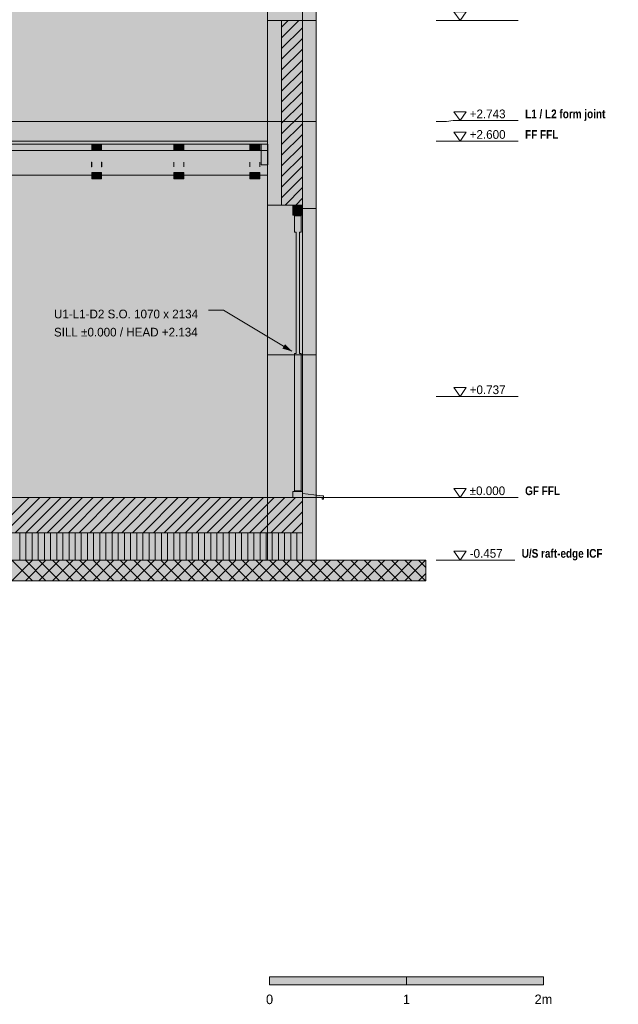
# Model space of a CAD drawing. Header units: millimetres. Extents: x -2189 to 11661, y -3698 to 9368.
# Tile 13 of 14: x 6486 to 10858, y -3698 to 3487. Entities that reach past the tile are written whole.
import ezdxf
from ezdxf.enums import TextEntityAlignment as Align

# ---------------------------------------------------------------- set-up
doc = ezdxf.new("R2010")
doc.units = ezdxf.units.MM
doc.linetypes.add('DASHED', pattern=[1.524, 1.27, -0.254])
for name, color, linetype in [('FILL-C_BDBDBF', 7, 'Continuous'), ('FILL-EPS', 7, 'Continuous'), ('FILL-INK', 7, 'Continuous'), ('FILL-LIGHT', 7, 'Continuous'), ('FILL-MASONRY_FILL', 7, 'Continuous'), ('FILL-STEEL_GREY', 7, 'Continuous'), ('FILL-TIMBER', 7, 'Continuous'), ('FILL-WHITE', 7, 'Continuous'), ('LINE-C_BF9E33', 7, 'Continuous'), ('LINE-CORE', 7, 'Continuous'), ('LINE-INK', 7, 'Continuous'), ('LINE-STEEL-DASH', 7, 'DASHED'), ('LINE-STEEL_GREY', 7, 'Continuous'), ('LINE-TIMBER_DK', 7, 'Continuous'), ('TEXT-INK', 7, 'Continuous'), ('TEXT-STEEL', 7, 'Continuous')]:
    doc.layers.add(name, color=color, linetype=linetype)
doc.styles.add('OpenSansCondensed-Bold', font='OpenSansCondensed-Bold.ttf')

msp = doc.modelspace()

# ---------------------------------------------------------------- hatches: boundary and pattern name
at = {"layer": 'FILL-C_BDBDBF', "true_color": 0xbdbdbf}
h = msp.add_hatch(color=9, dxfattribs=at)
h.dxf.hatch_style = 1
h.paths.add_polyline_path([(8550.9, 3480.2), (8550.9, 2134.1), (8411.3, 2134.1), (8398.5, 2134.1), (8398.5, 3480.2), (8400.7, 3480.2)])
h = msp.add_hatch(color=9, dxfattribs=at)
h.dxf.hatch_style = 1
h.paths.add_polyline_path([(8550.9, -457.2), (8550.9, -168.4), (8550.9, 0)])
at = {"layer": 'FILL-EPS', "true_color": 0xccffff}
h = msp.add_hatch(color=7, dxfattribs=at)
h.dxf.hatch_style = 1
h.paths.add_polyline_path([(8296.9, 2274.1), (8296.9, 2329.3), (8296.9, 2349.5), (8296.9, 2743.2), (8296.9, 3093), (8296.9, 3124), (8296.9, 3480.2), (8369.9, 3480.2), (8371.3, 3480.2), (8398.5, 3480.2), (8398.5, 2134.1), (8296.9, 2134.1), (8296.9, 2171.7), (8296.9, 2206)])
h = msp.add_hatch(color=7, dxfattribs=at)
h.dxf.hatch_style = 1
h.paths.add_polyline_path([(8652.5, 3480.2), (8652.5, 3397.8), (8652.5, 3344.1), (8652.5, 2743.2), (8652.5, 2503.6), (8652.5, 2492.4), (8652.5, 2457.6), (8652.5, 2417.9), (8652.5, 2395), (8652.5, 2342.1), (8652.5, 2183.5), (8652.5, 2109.1), (8596.8, 2109.1), (8552, 2109.1), (8552, 2120), (8552, 2134.1), (8550.9, 2134.1), (8550.9, 3480.2), (8579.9, 3480.2)])
h = msp.add_hatch(color=7, dxfattribs=at)
h.dxf.hatch_style = 1
h.paths.add_polyline_path([(8652.5, 0), (8652.5, -288.8), (8652.5, -457.2), (8615.1, -457.2), (8550.9, -457.2), (8550.9, 0), (8615.1, 0)])
at = {"layer": 'FILL-INK', "true_color": 0x1a1a1a}
h = msp.add_hatch(color=250, dxfattribs=at)
h.dxf.hatch_style = 1
h.paths.add_polyline_path([(8298.9, 2578), (8298.9, 2538), (8298.9, 2428), (8297.4, 2428), (8296.9, 2428), (8296.9, 2468), (8296.9, 2578), (8298.4, 2578)])
h = msp.add_hatch(color=250, dxfattribs=at)
h.dxf.hatch_style = 1
h.paths.add_polyline_path([(7012.6, 2412.4), (7011.9, 2412.4), (7011.4, 2412.4), (7011.4, 2433.3), (7011.4, 2447.1), (7012.1, 2447.1), (7012.6, 2447.1), (7012.6, 2433.3)])
h = msp.add_hatch(color=250, dxfattribs=at)
h.dxf.hatch_style = 1
h.paths.add_polyline_path([(7085.8, 2412.4), (7085.1, 2412.4), (7084.6, 2412.4), (7084.6, 2433.3), (7084.6, 2447.1), (7085.3, 2447.1), (7085.8, 2447.1), (7085.8, 2433.3)])
h = msp.add_hatch(color=250, dxfattribs=at)
h.dxf.hatch_style = 1
h.paths.add_polyline_path([(7612.6, 2412.4), (7611.9, 2412.4), (7611.4, 2412.4), (7611.4, 2433.3), (7611.4, 2447.1), (7612.1, 2447.1), (7612.6, 2447.1), (7612.6, 2433.3)])
h = msp.add_hatch(color=250, dxfattribs=at)
h.dxf.hatch_style = 1
h.paths.add_polyline_path([(7685.8, 2412.4), (7685.1, 2412.4), (7684.6, 2412.4), (7684.6, 2433.3), (7684.6, 2447.1), (7685.3, 2447.1), (7685.8, 2447.1), (7685.8, 2433.3)])
h = msp.add_hatch(color=250, dxfattribs=at)
h.dxf.hatch_style = 1
h.paths.add_polyline_path([(8167.9, 2412.4), (8167.2, 2412.4), (8166.7, 2412.4), (8166.7, 2433.3), (8166.7, 2447.1), (8167.4, 2447.1), (8167.9, 2447.1), (8167.9, 2433.3)])
h = msp.add_hatch(color=250, dxfattribs=at)
h.dxf.hatch_style = 1
h.paths.add_polyline_path([(8241.1, 2412.4), (8240.4, 2412.4), (8239.9, 2412.4), (8239.9, 2433.3), (8239.9, 2447.1), (8240.6, 2447.1), (8241.1, 2447.1), (8241.1, 2433.3)])
at = {"layer": 'FILL-INK', "true_color": 0x1a1a1f}
h = msp.add_hatch(color=250, dxfattribs=at)
h.dxf.hatch_style = 1
h.paths.add_polyline_path([(8474.7, 1066.8), (8404.9, 1086.5), (8424.5, 1119.1)])
at = {"layer": 'FILL-INK', "true_color": 0x14141a}
h = msp.add_hatch(color=250, dxfattribs=at)
h.dxf.hatch_style = 1
h.paths.add_polyline_path([(8311.1, -3557), (9311.1, -3557), (9311.1, -3497), (8311.1, -3497)])
at = {"layer": 'FILL-LIGHT', "true_color": 0xcccccf}
h = msp.add_hatch(color=254, dxfattribs=at)
h.dxf.hatch_style = 1
h.paths.add_polyline_path([(3261.6, -257.2), (101.6, -257.2), (101.6, -161), (101.6, 0), (5390.9, 0), (8550.9, 0), (8550.9, -96.2), (8550.9, -257.2)])
at = {"layer": 'FILL-MASONRY_FILL', "true_color": 0xe0d9cc}
h = msp.add_hatch(color=254, dxfattribs=at)
h.dxf.hatch_style = 1
h.paths.add_polyline_path([(3202.6, -607.2), (-800, -607.2), (-800, -548.6), (-800, -457.2), (5449.9, -457.2), (9452.5, -457.2), (9452.5, -515.8), (9452.5, -607.2)])
at = {"layer": 'FILL-STEEL_GREY', "true_color": 0x737378}
h = msp.add_hatch(color=8, dxfattribs=at)
h.dxf.hatch_style = 1
h.paths.add_polyline_path([(355.6, 2579.9), (355.6, 2600), (1450.8, 2600), (1555.6, 2600), (3746, 2600), (3955.6, 2600), (6146, 2600), (6355.6, 2600), (8127.4, 2600), (8296.9, 2600), (8296.9, 2598.1), (8296.9, 2578), (6525.1, 2578), (6355.6, 2578), (4165.2, 2578), (3955.6, 2578), (1765.2, 2578), (1555.6, 2578), (460.4, 2578), (355.6, 2578)])
at = {"layer": 'FILL-TIMBER', "true_color": 0xedd6a8}
h = msp.add_hatch(color=41, dxfattribs=at)
h.dxf.hatch_style = 1
h.paths.add_polyline_path([(7084.6, 2578), (7084.6, 2548.5), (7084.6, 2531), (7057.7, 2531), (7012.6, 2531), (7012.6, 2560.5), (7012.6, 2578), (7039.5, 2578)])
h = msp.add_hatch(color=41, dxfattribs=at)
h.dxf.hatch_style = 1
h.paths.add_polyline_path([(7684.6, 2578), (7684.6, 2548.5), (7684.6, 2531), (7657.7, 2531), (7612.6, 2531), (7612.6, 2560.5), (7612.6, 2578), (7639.5, 2578)])
h = msp.add_hatch(color=41, dxfattribs=at)
h.dxf.hatch_style = 1
h.paths.add_polyline_path([(8239.9, 2578), (8239.9, 2548.5), (8239.9, 2531), (8213, 2531), (8167.9, 2531), (8167.9, 2560.5), (8167.9, 2578), (8194.8, 2578)])
h = msp.add_hatch(color=41, dxfattribs=at)
h.dxf.hatch_style = 1
h.paths.add_polyline_path([(8296.9, 2578), (8296.9, 2464), (8296.9, 2428), (8285.6, 2428), (8249.9, 2428), (8249.9, 2542), (8249.9, 2578), (8261.2, 2578)])
h = msp.add_hatch(color=41, dxfattribs=at)
h.dxf.hatch_style = 1
h.paths.add_polyline_path([(7084.6, 2372), (7084.6, 2342.2), (7084.6, 2325), (7058.3, 2325), (7012.6, 2325), (7012.6, 2354.8), (7012.6, 2372), (7038.9, 2372)])
h = msp.add_hatch(color=41, dxfattribs=at)
h.dxf.hatch_style = 1
h.paths.add_polyline_path([(7684.6, 2372), (7684.6, 2342.2), (7684.6, 2325), (7658.3, 2325), (7612.6, 2325), (7612.6, 2354.8), (7612.6, 2372), (7638.9, 2372)])
h = msp.add_hatch(color=41, dxfattribs=at)
h.dxf.hatch_style = 1
h.paths.add_polyline_path([(8239.9, 2372), (8239.9, 2342.2), (8239.9, 2325), (8213.6, 2325), (8167.9, 2325), (8167.9, 2354.8), (8167.9, 2372), (8194.2, 2372)])
h = msp.add_hatch(color=41, dxfattribs=at)
h.dxf.hatch_style = 1
h.paths.add_polyline_path([(8550.7, 2129.1), (8550.7, 2097.7), (8550.7, 2059.1), (8512, 2059.1), (8480.7, 2059.1), (8480.7, 2090.4), (8480.7, 2129.1), (8519.4, 2129.1)])
h = msp.add_hatch(color=41, dxfattribs=at)
h.dxf.hatch_style = 1
h.paths.add_polyline_path([(8504.7, 1936.1), (8492.7, 1936.1), (8492.7, 1988.8), (8492.7, 2056.1), (8519.6, 2056.1), (8540.7, 2056.1), (8540.7, 2003.3), (8540.7, 1936.1), (8528.7, 1936.1), (8528.7, 1566.5), (8528.7, 1052), (8540.7, 1052), (8540.7, 610.7), (8540.7, 48), (8513.8, 48), (8492.7, 48), (8492.7, 489.4), (8492.7, 1052), (8504.7, 1052), (8504.7, 1421.7)])
h = msp.add_hatch(color=41, dxfattribs=at)
h.dxf.hatch_style = 1
h.paths.add_polyline_path([(8519.9, 45), (8550.7, 45), (8550.7, 38.4), (8550.7, 30), (8633.3, 20), (8699.7, 12), (8703, 12), (8705.7, 12), (8705.7, 1.3), (8705.7, -12), (8700.2, -12), (8695.7, -12), (8695.7, -6.6), (8695.7, 0), (8576.6, 0), (8480.7, 0), (8480.7, 13.4), (8480.7, 30), (8480.7, 36.6), (8480.7, 45)])
at = {"layer": 'FILL-TIMBER', "true_color": 0xfced9e}
h = msp.add_hatch(color=41, dxfattribs=at)
h.dxf.hatch_style = 1
h.paths.add_polyline_path([(8550.9, -457.2), (3261.6, -457.2), (101.6, -457.2), (101.6, -419.8), (101.6, -357.2), (101.6, -319.8), (101.6, -257.2), (5390.9, -257.2), (8550.9, -257.2), (8550.9, -294.6), (8550.9, -357.2), (8550.9, -394.6)])
at = {"layer": 'FILL-WHITE', "true_color": 0xffffff}
h = msp.add_hatch(color=7, dxfattribs=at)
h.dxf.hatch_style = 1
h.paths.add_polyline_path([(355.9, 5288.2), (3903.7, 7772.4), (4748.8, 7772.4), (8296.6, 5288.2), (8296.6, 2743.2), (355.9, 2743.2)])
h.paths.add_polyline_path([(6082.5, 3632.6), (6082.5, 4699.9), (5382, 4699.9), (5382, 3632.6)], flags=0)
h = msp.add_hatch(color=7, dxfattribs=at)
h.dxf.hatch_style = 1
h.paths.add_polyline_path([(355.9, 5029.2), (364.1, 5029.2), (364.3, 5029.6), (365.8, 5029.2), (365.8, 5295.2), (3903.7, 7772.4), (4748.8, 7772.4), (4809.7, 7729.8), (8286.7, 5295.2), (8286.7, 5029.2), (8296.6, 5029.2), (8296.6, 2743.2), (355.9, 2743.2)])
h.paths.add_polyline_path([(6107.5, 3632.6), (6107.5, 4724.9), (6105.9, 4724.7), (6105.9, 4724.9), (5357, 4724.9), (5357, 3632.6)], flags=0)
h = msp.add_hatch(color=7, dxfattribs=at)
h.dxf.hatch_style = 1
h.paths.add_polyline_path([(8296.6, 5288.2), (8652.5, 5039), (8652.5, 2743.2), (8296.6, 2743.2)])
h = msp.add_hatch(color=7, dxfattribs=at)
h.dxf.hatch_style = 1
h.paths.add_polyline_path([(8296.6, 2742.8), (8296.6, 2743.2), (8296.6, 5029.2), (8296.9, 5029.2), (8652.5, 5029.2), (8652.5, 2743.2), (8296.6, 2743.2), (8296.6, 2742.8)])
h = msp.add_hatch(color=7, dxfattribs=at)
h.dxf.hatch_style = 1
h.paths.add_polyline_path([(8296.9, 2743.2), (8296.9, 5029.2), (8652.5, 5029.2), (8652.5, 2743.2)])
h = msp.add_hatch(color=7, dxfattribs=at)
h.dxf.hatch_style = 1
h.paths.add_polyline_path([(8296.9, 4724.9), (8552, 4724.9), (8552, 3480.2), (8296.9, 3480.2), (8296.9, 4724.9)])
h = msp.add_hatch(color=7, dxfattribs=at)
h.dxf.hatch_style = 1
h.paths.add_polyline_path([(8652.5, 4699.9), (8652.5, 3480.2), (8552, 3480.2), (8552, 4699.9)])
h = msp.add_hatch(color=7, dxfattribs=at)
h.dxf.hatch_style = 1
h.paths.add_polyline_path([(355.9, 0), (355.9, 2743.2), (8296.6, 2743.2), (8296.6, 0)])
h = msp.add_hatch(color=7, dxfattribs=at)
h.dxf.hatch_style = 1
h.paths.add_polyline_path([(355.9, 2743.2), (8296.6, 2743.2), (8296.6, 0), (355.9, 0)])
h = msp.add_hatch(color=7, dxfattribs=at)
h.dxf.hatch_style = 1
h.paths.add_polyline_path([(8296.6, 2743.2), (8296.4, 2741.6), (8296.4, 2741.6)])
h = msp.add_hatch(color=7, dxfattribs=at)
h.dxf.hatch_style = 1
h.paths.add_polyline_path([(8296.9, 2743.2), (8652.5, 2743.2), (8652.5, 0), (8296.9, 0), (8296.6, 0), (8296.6, 2743.2), (8296.6, 2743.2), (8296.6, 2743.2), (8296.6, 2744.8), (8296.7, 2744.8)])
h = msp.add_hatch(color=7, dxfattribs=at)
h.dxf.hatch_style = 1
h.paths.add_polyline_path([(8296.6, 0), (8296.6, 2743.2), (8652.5, 2743.2), (8652.5, 0), (8296.6, 0)])
h = msp.add_hatch(color=7, dxfattribs=at)
h.dxf.hatch_style = 1
h.paths.add_polyline_path([(8298.2, 2742.8), (8298.2, 2742.7), (8296.6, 2743.2)])
h = msp.add_hatch(color=7, dxfattribs=at)
h.dxf.hatch_style = 1
h.paths.add_polyline_path([(8296.9, 0), (8296.9, 2743.2), (8652.5, 2743.2), (8652.5, 0)])
h = msp.add_hatch(color=7, dxfattribs=at)
h.dxf.hatch_style = 1
h.paths.add_polyline_path([(355.6, 2578), (355.6, 2600), (2755.6, 2600), (5155.6, 2600), (7555.6, 2600), (8296.9, 2600), (8296.9, 2578), (7555.6, 2578), (5155.6, 2578), (2755.6, 2578), (355.6, 2578)])
h = msp.add_hatch(color=7, dxfattribs=at)
h.dxf.hatch_style = 1
h.paths.add_polyline_path([(1555.6, 2600), (2755.6, 2600), (5155.6, 2600), (6355.6, 2600), (7555.6, 2600), (8296.9, 2600), (8296.9, 2578), (7555.6, 2578), (5155.6, 2578), (2755.6, 2578), (1555.6, 2578), (355.6, 2578), (355.6, 2600)])
h = msp.add_hatch(color=7, dxfattribs=at)
h.dxf.hatch_style = 1
h.paths.add_polyline_path([(1555.6, 2600), (3955.6, 2600), (6355.6, 2600), (7555.6, 2600), (8296.9, 2600), (8296.9, 2578), (6355.6, 2578), (3955.6, 2578), (1555.6, 2578), (355.6, 2578), (355.6, 2600)])
h = msp.add_hatch(color=7, dxfattribs=at)
h.dxf.hatch_style = 1
h.paths.add_polyline_path([(1555.6, 2600), (2755.6, 2600), (5155.6, 2600), (6355.6, 2600), (7555.6, 2600), (8296.9, 2600), (8296.9, 2578), (7555.6, 2578), (5155.6, 2578), (2755.6, 2578), (1555.6, 2578), (355.6, 2578), (355.6, 2600)])
h = msp.add_hatch(color=7, dxfattribs=at)
h.dxf.hatch_style = 1
h.paths.add_polyline_path([(1555.6, 2600), (3955.6, 2600), (6355.6, 2600), (7555.6, 2600), (8296.9, 2600), (8296.9, 2578), (6355.6, 2578), (3955.6, 2578), (1555.6, 2578), (355.6, 2578), (355.6, 2600)])
h = msp.add_hatch(color=7, dxfattribs=at)
h.dxf.hatch_style = 1
h.paths.add_polyline_path([(1555.6, 2600), (2755.6, 2600), (5155.6, 2600), (6355.6, 2600), (7555.6, 2600), (8296.9, 2600), (8296.9, 2578), (7555.6, 2578), (5155.6, 2578), (2755.6, 2578), (1555.6, 2578), (355.6, 2578), (355.6, 2600)])
h = msp.add_hatch(color=7, dxfattribs=at)
h.dxf.hatch_style = 1
h.paths.add_polyline_path([(1555.6, 2600), (3955.6, 2600), (6355.6, 2600), (7555.6, 2600), (8296.9, 2600), (8296.9, 2578), (6355.6, 2578), (3955.6, 2578), (1555.6, 2578), (355.6, 2578), (355.6, 2600)])
h = msp.add_hatch(color=7, dxfattribs=at)
h.dxf.hatch_style = 1
h.paths.add_polyline_path([(6355.6, 2600), (7555.6, 2600), (8296.9, 2600), (8296.9, 2578), (6355.6, 2578), (5155.6, 2578), (4855, 2578), (4855, 2600)])
h = msp.add_hatch(color=7, dxfattribs=at)
h.dxf.hatch_style = 1
h.paths.add_polyline_path([(4855, 2531), (8249.9, 2531), (8249.9, 2578), (8296.9, 2578), (8296.9, 2353), (4855, 2353), (4855, 2531)])
h = msp.add_hatch(color=7, dxfattribs=at)
h.dxf.hatch_style = 1
h.paths.add_polyline_path([(4855, 2353), (4855, 2531), (8296.9, 2531), (8296.9, 2353), (4855, 2353)])
h = msp.add_hatch(color=7, dxfattribs=at)
h.dxf.hatch_style = 1
h.paths.add_polyline_path([(7012.6, 2578), (7084.6, 2578), (7084.6, 2531), (7012.6, 2531)])
h = msp.add_hatch(color=7, dxfattribs=at)
h.dxf.hatch_style = 1
h.paths.add_polyline_path([(7084.6, 2578), (7084.6, 2531), (7012.6, 2531), (7012.6, 2578)])
h = msp.add_hatch(color=7, dxfattribs=at)
h.dxf.hatch_style = 1
h.paths.add_polyline_path([(7012.6, 2578), (7084.6, 2578), (7084.6, 2531), (7012.6, 2531)])
h = msp.add_hatch(color=7, dxfattribs=at)
h.dxf.hatch_style = 1
h.paths.add_polyline_path([(7612.6, 2578), (7684.6, 2578), (7684.6, 2531), (7612.6, 2531)])
h = msp.add_hatch(color=7, dxfattribs=at)
h.dxf.hatch_style = 1
h.paths.add_polyline_path([(7684.6, 2578), (7684.6, 2531), (7612.6, 2531), (7612.6, 2578)])
h = msp.add_hatch(color=7, dxfattribs=at)
h.dxf.hatch_style = 1
h.paths.add_polyline_path([(7612.6, 2578), (7684.6, 2578), (7684.6, 2531), (7612.6, 2531)])
h = msp.add_hatch(color=7, dxfattribs=at)
h.dxf.hatch_style = 1
h.paths.add_polyline_path([(8167.9, 2578), (8239.9, 2578), (8239.9, 2531), (8167.9, 2531)])
h = msp.add_hatch(color=7, dxfattribs=at)
h.dxf.hatch_style = 1
h.paths.add_polyline_path([(8239.9, 2578), (8239.9, 2531), (8167.9, 2531), (8167.9, 2578)])
h = msp.add_hatch(color=7, dxfattribs=at)
h.dxf.hatch_style = 1
h.paths.add_polyline_path([(8167.9, 2578), (8239.9, 2578), (8239.9, 2531), (8167.9, 2531)])
h = msp.add_hatch(color=7, dxfattribs=at)
h.dxf.hatch_style = 1
h.paths.add_polyline_path([(7012.6, 2372), (7084.6, 2372), (7084.6, 2325), (7012.6, 2325)])
h = msp.add_hatch(color=7, dxfattribs=at)
h.dxf.hatch_style = 1
h.paths.add_polyline_path([(7084.6, 2372), (7084.6, 2325), (7012.6, 2325), (7012.6, 2372)])
h = msp.add_hatch(color=7, dxfattribs=at)
h.dxf.hatch_style = 1
h.paths.add_polyline_path([(7012.6, 2372), (7084.6, 2372), (7084.6, 2325), (7012.6, 2325)])
h = msp.add_hatch(color=7, dxfattribs=at)
h.dxf.hatch_style = 1
h.paths.add_polyline_path([(7612.6, 2372), (7684.6, 2372), (7684.6, 2325), (7612.6, 2325)])
h = msp.add_hatch(color=7, dxfattribs=at)
h.dxf.hatch_style = 1
h.paths.add_polyline_path([(7684.6, 2372), (7684.6, 2325), (7612.6, 2325), (7612.6, 2372)])
h = msp.add_hatch(color=7, dxfattribs=at)
h.dxf.hatch_style = 1
h.paths.add_polyline_path([(7612.6, 2372), (7684.6, 2372), (7684.6, 2325), (7612.6, 2325)])
h = msp.add_hatch(color=7, dxfattribs=at)
h.dxf.hatch_style = 1
h.paths.add_polyline_path([(8167.9, 2372), (8239.9, 2372), (8239.9, 2325), (8167.9, 2325)])
h = msp.add_hatch(color=7, dxfattribs=at)
h.dxf.hatch_style = 1
h.paths.add_polyline_path([(8239.9, 2372), (8239.9, 2325), (8167.9, 2325), (8167.9, 2372)])
h = msp.add_hatch(color=7, dxfattribs=at)
h.dxf.hatch_style = 1
h.paths.add_polyline_path([(8167.9, 2372), (8239.9, 2372), (8239.9, 2325), (8167.9, 2325)])
h = msp.add_hatch(color=7, dxfattribs=at)
h.dxf.hatch_style = 1
h.paths.add_polyline_path([(8552, 2134.1), (8552, 1041.8), (8296.9, 1041.8), (8296.9, 2134.1)])
h = msp.add_hatch(color=7, dxfattribs=at)
h.dxf.hatch_style = 1
h.paths.add_polyline_path([(8296.9, 1041.8), (8296.9, 2134.1), (8552, 2134.1), (8552, 1041.8)])
h = msp.add_hatch(color=7, dxfattribs=at)
h.dxf.hatch_style = 1
h.paths.add_polyline_path([(8552, 2134.1), (8552, 1041.8), (8296.9, 1041.8), (8296.9, 2134.1)])
h = msp.add_hatch(color=7, dxfattribs=at)
h.dxf.hatch_style = 1
h.paths.add_polyline_path([(8296.9, 1041.8), (8296.9, 2134.1), (8552, 2134.1), (8552, 1041.8)])
h = msp.add_hatch(color=7, dxfattribs=at)
h.dxf.hatch_style = 1
h.paths.add_polyline_path([(8552, 2134.1), (8552, 0), (8296.9, 0), (8296.9, 2134.1)])
h = msp.add_hatch(color=7, dxfattribs=at)
h.dxf.hatch_style = 1
h.paths.add_polyline_path([(8652.5, 2109.1), (8652.5, 1041.8), (8552, 1041.8), (8552, 2109.1)])
h = msp.add_hatch(color=7, dxfattribs=at)
h.dxf.hatch_style = 1
h.paths.add_polyline_path([(8552, 1041.8), (8552, 2109.1), (8652.5, 2109.1), (8652.5, 1041.8)])
h = msp.add_hatch(color=7, dxfattribs=at)
h.dxf.hatch_style = 1
h.paths.add_polyline_path([(8652.5, 2109.1), (8652.5, 1041.8), (8552, 1041.8), (8552, 2109.1)])
h = msp.add_hatch(color=7, dxfattribs=at)
h.dxf.hatch_style = 1
h.paths.add_polyline_path([(8552, 1041.8), (8552, 2109.1), (8652.5, 2109.1), (8652.5, 1041.8)])
h = msp.add_hatch(color=7, dxfattribs=at)
h.dxf.hatch_style = 1
h.paths.add_polyline_path([(8552, 2109.1), (8652.5, 2109.1), (8652.5, 0), (8552, 0)])
h = msp.add_hatch(color=7, dxfattribs=at)
h.dxf.hatch_style = 1
h.paths.add_polyline_path([(101.6, 0), (8550.9, 0), (8550.9, -257.2), (101.6, -257.2)])
h = msp.add_hatch(color=7, dxfattribs=at)
h.dxf.hatch_style = 1
h.paths.add_polyline_path([(355.9, 0), (8296.6, 0), (8296.6, -457.2), (355.9, -457.2)])
h = msp.add_hatch(color=7, dxfattribs=at)
h.dxf.hatch_style = 1
h.paths.add_polyline_path([(355.9, 0), (457.4, 0), (8296.6, 0), (8296.6, -457.2), (457.4, -457.2), (355.9, -457.2)])
h = msp.add_hatch(color=7, dxfattribs=at)
h.dxf.hatch_style = 1
h.paths.add_polyline_path([(8296.6, -457.2), (8296.6, 0), (8652.5, 0), (8652.5, -457.2), (8296.6, -457.2)])
h = msp.add_hatch(color=7, dxfattribs=at)
h.dxf.hatch_style = 1
h.paths.add_polyline_path([(8550.9, 0), (8550.9, -457.2), (8296.6, -457.2), (8296.6, 0)])
h = msp.add_hatch(color=7, dxfattribs=at)
h.dxf.hatch_style = 1
h.paths.add_polyline_path([(8652.5, 0), (8652.5, -457.2), (8550.9, -457.2), (8550.9, 0)])
h = msp.add_hatch(color=7, dxfattribs=at)
h.dxf.hatch_style = 1
h.paths.add_polyline_path([(8550.9, 0), (8652.5, 0), (8652.5, -457.2), (8550.9, -457.2)])
h = msp.add_hatch(color=7, dxfattribs=at)
h.dxf.hatch_style = 1
h.paths.add_polyline_path([(9311.1, -3557), (10311.1, -3557), (10311.1, -3497), (9311.1, -3497)])

# ---------------------------------------------------------------- linework, layer by layer
at = {"layer": 'LINE-C_BF9E33', "lineweight": 5}
for p, q in [((6486.3, -457.2), (6486.3, -257.2)), ((6531.2, -457.2), (6531.2, -257.2)), ((6576.3, -457.2), (6576.3, -257.2)), ((6621.3, -457.2), (6621.3, -257.2)), ((6666.2, -457.2), (6666.2, -257.2)), ((6711.3, -457.2), (6711.3, -257.2)), ((6756.2, -457.2), (6756.2, -257.2)), ((6801.3, -457.2), (6801.3, -257.2)), ((6846.3, -457.2), (6846.3, -257.2)), ((6891.2, -457.2), (6891.2, -257.2)), ((6936.3, -457.2), (6936.3, -257.2)), ((6981.2, -457.2), (6981.2, -257.2)), ((7026.3, -457.2), (7026.3, -257.2)), ((7071.3, -457.2), (7071.3, -257.2)), ((7116.2, -457.2), (7116.2, -257.2)), ((7161.3, -457.2), (7161.3, -257.2)), ((7206.2, -457.2), (7206.2, -257.2)), ((7251.3, -457.2), (7251.3, -257.2)), ((7296.3, -457.2), (7296.3, -257.2)), ((7341.2, -457.2), (7341.2, -257.2)), ((7386.3, -457.2), (7386.3, -257.2)), ((7431.2, -457.2), (7431.2, -257.2)), ((7476.3, -457.2), (7476.3, -257.2)), ((7521.3, -457.2), (7521.3, -257.2)), ((7566.2, -457.2), (7566.2, -257.2)), ((7611.3, -457.2), (7611.3, -257.2)), ((7656.2, -457.2), (7656.2, -257.2)), ((7701.3, -457.2), (7701.3, -257.2)), ((7746.3, -457.2), (7746.3, -257.2)), ((7791.2, -457.2), (7791.2, -257.2)), ((7836.3, -457.2), (7836.3, -257.2)), ((7881.2, -457.2), (7881.2, -257.2)), ((7926.3, -457.2), (7926.3, -257.2)), ((7971.3, -457.2), (7971.3, -257.2)), ((8016.2, -457.2), (8016.2, -257.2)), ((8061.3, -457.2), (8061.3, -257.2)), ((8106.2, -457.2), (8106.2, -257.2)), ((8151.3, -457.2), (8151.3, -257.2)), ((8196.2, -457.2), (8196.2, -257.2)), ((8241.2, -457.2), (8241.2, -257.2)), ((8286.3, -457.2), (8286.3, -257.2)), ((8331.2, -457.2), (8331.2, -257.2)), ((8376.3, -457.2), (8376.3, -257.2)), ((8421.2, -457.2), (8421.2, -257.2)), ((8466.2, -457.2), (8466.2, -257.2)), ((8511.3, -457.2), (8511.3, -257.2))]:
    msp.add_line(p, q, dxfattribs=at)
at = {"layer": 'LINE-CORE', "lineweight": 5}
for points in [[(355.9, 5288.2), (3903.7, 7772.4), (3903.7, 7772.4), (3903.7, 7772.4), (3903.7, 7772.4), (4748.8, 7772.4), (4748.8, 7772.4), (4748.8, 7772.4), (4748.8, 7772.4), (8296.6, 5288.2), (8296.6, 5288.2), (8296.6, 5288.2), (8296.6, 5288.2), (8296.6, 5288.2), (8296.6, 5288.2), (8296.6, 5288.2), (8296.6, 2743.2), (355.9, 2743.2)], [(355.9, 5029.2), (364.1, 5029.2), (364.3, 5029.6), (365.8, 5029.2), (365.8, 5295.2), (365.8, 5295.2), (3903.7, 7772.4), (3903.7, 7772.4), (4748.8, 7772.4), (4809.7, 7729.8), (4809.7, 7729.8), (4809.7, 7729.8), (8286.7, 5295.2), (8286.7, 5295.2), (8286.7, 5295.2), (8286.7, 5029.2), (8296.6, 5029.2), (8296.6, 2743.2), (8296.6, 2743.2), (8296.6, 2743.2), (8296.6, 2743.2), (355.9, 2743.2)], [(8296.6, 5288.2), (8652.5, 5039), (8652.5, 2743.2), (8296.6, 2743.2)], [(8296.6, 2742.8), (8296.6, 2743.2), (8296.6, 5029.2), (8296.9, 5029.2), (8296.9, 5029.2), (8652.5, 5029.2), (8652.5, 5029.2), (8652.5, 2743.2), (8652.5, 2743.2), (8652.5, 2743.2), (8652.5, 2743.2), (8296.6, 2743.2), (8296.6, 2742.8)], [(8296.9, 2743.2), (8296.9, 5029.2), (8652.5, 5029.2), (8652.5, 5029.2), (8652.5, 2743.2), (8296.9, 2743.2)], [(8296.9, 4724.9), (8296.9, 4724.9), (8552, 4724.9), (8552, 3480.2), (8552, 3480.2), (8296.9, 3480.2), (8296.9, 4724.9), (8296.9, 4724.9)], [(8652.5, 4699.9), (8652.5, 3480.2), (8552, 3480.2), (8552, 4699.9)], [(355.9, 0), (355.9, 2743.2), (8296.6, 2743.2), (8296.6, 2743.2), (8296.6, 2743.2), (8296.6, 0), (355.9, 0)], [(355.9, 2743.2), (8296.6, 2743.2), (8296.6, 0), (8296.6, 0), (355.9, 0), (355.9, 2743.2)], [(8296.6, 2743.2), (8296.4, 2741.6), (8296.4, 2741.6)], [(8296.9, 2743.2), (8652.5, 2743.2), (8652.5, 0), (8652.5, 0), (8652.5, 0), (8296.9, 0), (8296.9, 0), (8296.9, 0), (8296.6, 0), (8296.6, 2743.2), (8296.6, 2743.2), (8296.6, 2743.2), (8296.6, 2744.8), (8296.7, 2744.8), (8296.7, 2744.8)], [(8296.6, 0), (8296.6, 0), (8296.6, 2743.2), (8652.5, 2743.2), (8652.5, 2743.2), (8652.5, 2743.2), (8652.5, 2743.2), (8652.5, 0), (8296.6, 0), (8296.6, 0)], [(8298.2, 2742.8), (8298.2, 2742.7), (8296.6, 2743.2)], [(8296.9, 0), (8296.9, 2743.2), (8652.5, 2743.2), (8652.5, 2743.2), (8652.5, 0), (8296.9, 0)], [(355.6, 2578), (355.6, 2600), (2755.6, 2600), (2755.6, 2600), (5155.6, 2600), (5155.6, 2600), (7555.6, 2600), (7555.6, 2600), (8296.9, 2600), (8296.9, 2578), (7555.6, 2578), (7555.6, 2578), (5155.6, 2578), (5155.6, 2578), (2755.6, 2578), (2755.6, 2578), (355.6, 2578), (355.6, 2578), (355.6, 2578)], [(1555.6, 2600), (2755.6, 2600), (5155.6, 2600), (6355.6, 2600), (7555.6, 2600), (8296.9, 2600), (8296.9, 2578), (7555.6, 2578), (5155.6, 2578), (2755.6, 2578), (1555.6, 2578), (355.6, 2578), (355.6, 2600)], [(1555.6, 2600), (3955.6, 2600), (6355.6, 2600), (7555.6, 2600), (8296.9, 2600), (8296.9, 2578), (6355.6, 2578), (3955.6, 2578), (1555.6, 2578), (355.6, 2578), (355.6, 2600)], [(1555.6, 2600), (2755.6, 2600), (5155.6, 2600), (6355.6, 2600), (7555.6, 2600), (8296.9, 2600), (8296.9, 2578), (7555.6, 2578), (5155.6, 2578), (2755.6, 2578), (1555.6, 2578), (355.6, 2578), (355.6, 2600)], [(1555.6, 2600), (3955.6, 2600), (6355.6, 2600), (7555.6, 2600), (8296.9, 2600), (8296.9, 2578), (6355.6, 2578), (3955.6, 2578), (1555.6, 2578), (355.6, 2578), (355.6, 2600)], [(1555.6, 2600), (2755.6, 2600), (5155.6, 2600), (6355.6, 2600), (7555.6, 2600), (8296.9, 2600), (8296.9, 2578), (7555.6, 2578), (5155.6, 2578), (2755.6, 2578), (1555.6, 2578), (355.6, 2578), (355.6, 2600)], [(1555.6, 2600), (3955.6, 2600), (6355.6, 2600), (7555.6, 2600), (8296.9, 2600), (8296.9, 2578), (6355.6, 2578), (3955.6, 2578), (1555.6, 2578), (355.6, 2578), (355.6, 2600)], [(6355.6, 2600), (7555.6, 2600), (8296.9, 2600), (8296.9, 2578), (6355.6, 2578), (5155.6, 2578), (4855, 2578), (4855, 2600)], [(4855, 2531), (4855, 2531), (8249.9, 2531), (8249.9, 2578), (8296.9, 2578), (8296.9, 2353), (8296.9, 2353), (8296.9, 2353), (4855, 2353), (4855, 2531), (4855, 2531)], [(4855, 2353), (4855, 2531), (8296.9, 2531), (8296.9, 2531), (8296.9, 2531), (8296.9, 2353), (4855, 2353), (4855, 2353), (4855, 2353)], [(7012.6, 2578), (7084.6, 2578), (7084.6, 2531), (7012.6, 2531)], [(7084.6, 2578), (7084.6, 2531), (7012.6, 2531), (7012.6, 2578)], [(7012.6, 2578), (7084.6, 2578), (7084.6, 2531), (7012.6, 2531)], [(7612.6, 2578), (7684.6, 2578), (7684.6, 2531), (7612.6, 2531)], [(7684.6, 2578), (7684.6, 2531), (7612.6, 2531), (7612.6, 2578)], [(7612.6, 2578), (7684.6, 2578), (7684.6, 2531), (7612.6, 2531)], [(8167.9, 2578), (8239.9, 2578), (8239.9, 2531), (8167.9, 2531)], [(8239.9, 2578), (8239.9, 2531), (8167.9, 2531), (8167.9, 2578)], [(8167.9, 2578), (8239.9, 2578), (8239.9, 2531), (8167.9, 2531)], [(7012.6, 2372), (7084.6, 2372), (7084.6, 2325), (7012.6, 2325)], [(7084.6, 2372), (7084.6, 2325), (7012.6, 2325), (7012.6, 2372)], [(7012.6, 2372), (7084.6, 2372), (7084.6, 2325), (7012.6, 2325)], [(7612.6, 2372), (7684.6, 2372), (7684.6, 2325), (7612.6, 2325)], [(7684.6, 2372), (7684.6, 2325), (7612.6, 2325), (7612.6, 2372)], [(7612.6, 2372), (7684.6, 2372), (7684.6, 2325), (7612.6, 2325)], [(8167.9, 2372), (8239.9, 2372), (8239.9, 2325), (8167.9, 2325)], [(8239.9, 2372), (8239.9, 2325), (8167.9, 2325), (8167.9, 2372)], [(8167.9, 2372), (8239.9, 2372), (8239.9, 2325), (8167.9, 2325)], [(8552, 2134.1), (8552, 1041.8), (8552, 1041.8), (8296.9, 1041.8), (8296.9, 2134.1), (8296.9, 2134.1)], [(8296.9, 1041.8), (8296.9, 2134.1), (8552, 2134.1), (8552, 2134.1), (8552, 1041.8), (8296.9, 1041.8)], [(8552, 2134.1), (8552, 1041.8), (8552, 1041.8), (8296.9, 1041.8), (8296.9, 2134.1), (8296.9, 2134.1)], [(8296.9, 1041.8), (8296.9, 2134.1), (8552, 2134.1), (8552, 2134.1), (8552, 1041.8), (8296.9, 1041.8)], [(8552, 2134.1), (8552, 0), (8552, 0), (8296.9, 0), (8296.9, 2134.1), (8296.9, 2134.1)], [(8652.5, 2109.1), (8652.5, 1041.8), (8652.5, 1041.8), (8552, 1041.8), (8552, 2109.1), (8552, 2109.1)], [(8552, 1041.8), (8552, 2109.1), (8652.5, 2109.1), (8652.5, 2109.1), (8652.5, 1041.8), (8552, 1041.8)], [(8652.5, 2109.1), (8652.5, 1041.8), (8652.5, 1041.8), (8552, 1041.8), (8552, 2109.1), (8552, 2109.1)], [(8552, 1041.8), (8552, 2109.1), (8652.5, 2109.1), (8652.5, 2109.1), (8652.5, 1041.8), (8552, 1041.8)], [(8552, 2109.1), (8552, 2109.1), (8652.5, 2109.1), (8652.5, 0), (8652.5, 0), (8652.5, 0), (8652.5, 0), (8552, 0), (8552, 2109.1)], [(101.6, 0), (8550.9, 0), (8550.9, -257.2), (101.6, -257.2)], [(355.9, 0), (8296.6, 0), (8296.6, 0), (8296.6, -457.2), (355.9, -457.2), (355.9, -457.2)], [(355.9, 0), (355.9, 0), (355.9, 0), (457.4, 0), (8296.6, 0), (8296.6, -457.2), (457.4, -457.2), (457.4, -457.2), (457.4, -457.2), (355.9, -457.2), (355.9, 0)], [(8296.6, -457.2), (8296.6, -457.2), (8296.6, 0), (8652.5, 0), (8652.5, 0), (8652.5, 0), (8652.5, 0), (8652.5, -457.2), (8296.6, -457.2), (8296.6, -457.2)], [(8550.9, 0), (8550.9, -457.2), (8296.6, -457.2), (8296.6, 0)], [(8652.5, 0), (8652.5, -457.2), (8550.9, -457.2), (8550.9, 0), (8550.9, 0)], [(8550.9, 0), (8652.5, 0), (8652.5, 0), (8652.5, -457.2), (8550.9, -457.2)]]:
    msp.add_lwpolyline(points, close=True, dxfattribs=at)
at = {"layer": 'LINE-INK', "lineweight": 5}
for p, q in [((9527.5, 3480), (9602.5, 3480)), ((9602.5, 3480), (9652.5, 3480)), ((9652.5, 3480), (10127.3, 3480)), ((9527.5, 2743), (9602.5, 2743)), ((9602.5, 2743), (9652.5, 2750)), ((9652.5, 2750), (10127.3, 2750)), ((9527.5, 2600), (9602.5, 2600)), ((9602.5, 2600), (9652.5, 2600)), ((9652.5, 2600), (10127.3, 2600)), ((7974.7, 1366.8), (7864.7, 1366.8)), ((8474.7, 1066.8), (7974.7, 1366.8)), ((9527.5, 737), (9602.5, 737)), ((9602.5, 737), (9652.5, 737)), ((9652.5, 737), (10127.3, 737)), ((9527.5, 0), (9602.5, 0)), ((9602.5, 0), (9652.5, 0)), ((9652.5, 0), (10127.3, 0)), ((9527.5, -457), (9602.5, -457)), ((9602.5, -457), (9652.5, -457)), ((9652.5, -457), (10102.5, -457))]:
    msp.add_line(p, q, dxfattribs=at)
for points in [[(9702.5, 3480), (9657.5, 3545), (9747.5, 3545)], [(8296.9, 2274.1), (8296.9, 2329.3), (8296.9, 2349.5), (8296.9, 2743.2), (8296.9, 3093), (8296.9, 3124), (8296.9, 3480.2), (8369.9, 3480.2), (8371.3, 3480.2), (8398.5, 3480.2), (8398.5, 2134.1), (8296.9, 2134.1), (8296.9, 2171.7), (8296.9, 2206)], [(8652.5, 2503.6), (8652.5, 2492.4), (8652.5, 2457.6), (8652.5, 2417.9), (8652.5, 2395), (8652.5, 2342.1), (8652.5, 2183.5), (8652.5, 2109.1), (8596.8, 2109.1), (8552, 2109.1), (8552, 2120), (8552, 2134.1), (8550.9, 2134.1), (8411.3, 2134.1), (8398.5, 2134.1), (8296.9, 2134.1), (8296.9, 2171.7), (8296.9, 2206), (8296.9, 2274.1), (8296.9, 2329.3), (8296.9, 2349.5), (8296.9, 2743.2), (8296.9, 3093), (8296.9, 3124), (8296.9, 3480.2), (8369.9, 3480.2), (8371.3, 3480.2), (8398.5, 3480.2), (8400.7, 3480.2), (8550.9, 3480.2), (8579.9, 3480.2), (8652.5, 3480.2), (8652.5, 3397.8), (8652.5, 3344.1), (8652.5, 2743.2)], [(8550.9, 3480.2), (8550.9, 2134.1), (8411.3, 2134.1), (8398.5, 2134.1), (8398.5, 3480.2), (8400.7, 3480.2)], [(8652.5, 3480.2), (8652.5, 3397.8), (8652.5, 3344.1), (8652.5, 2743.2), (8652.5, 2503.6), (8652.5, 2492.4), (8652.5, 2457.6), (8652.5, 2417.9), (8652.5, 2395), (8652.5, 2342.1), (8652.5, 2183.5), (8652.5, 2109.1), (8596.8, 2109.1), (8552, 2109.1), (8552, 2120), (8552, 2134.1), (8550.9, 2134.1), (8550.9, 3480.2), (8579.9, 3480.2)], [(9702.5, 2750), (9657.5, 2815), (9747.5, 2815)], [(9702.5, 2600), (9657.5, 2665), (9747.5, 2665)], [(355.6, 2579.9), (355.6, 2600), (1450.8, 2600), (1555.6, 2600), (3746, 2600), (3955.6, 2600), (6146, 2600), (6355.6, 2600), (8127.4, 2600), (8296.9, 2600), (8296.9, 2598.1), (8296.9, 2578), (6525.1, 2578), (6355.6, 2578), (4165.2, 2578), (3955.6, 2578), (1765.2, 2578), (1555.6, 2578), (460.4, 2578), (355.6, 2578)], [(7084.6, 2578), (7084.6, 2548.5), (7084.6, 2531), (7057.7, 2531), (7012.6, 2531), (7012.6, 2560.5), (7012.6, 2578), (7039.5, 2578)], [(7684.6, 2578), (7684.6, 2548.5), (7684.6, 2531), (7657.7, 2531), (7612.6, 2531), (7612.6, 2560.5), (7612.6, 2578), (7639.5, 2578)], [(8239.9, 2578), (8239.9, 2548.5), (8239.9, 2531), (8213, 2531), (8167.9, 2531), (8167.9, 2560.5), (8167.9, 2578), (8194.8, 2578)], [(8296.9, 2578), (8296.9, 2464), (8296.9, 2428), (8285.6, 2428), (8249.9, 2428), (8249.9, 2542), (8249.9, 2578), (8261.2, 2578)], [(8298.9, 2578), (8298.9, 2538), (8298.9, 2428), (8297.4, 2428), (8296.9, 2428), (8296.9, 2468), (8296.9, 2578), (8298.4, 2578)], [(7012.6, 2412.4), (7011.9, 2412.4), (7011.4, 2412.4), (7011.4, 2433.3), (7011.4, 2447.1), (7012.1, 2447.1), (7012.6, 2447.1), (7012.6, 2433.3)], [(7085.8, 2412.4), (7085.1, 2412.4), (7084.6, 2412.4), (7084.6, 2433.3), (7084.6, 2447.1), (7085.3, 2447.1), (7085.8, 2447.1), (7085.8, 2433.3)], [(7612.6, 2412.4), (7611.9, 2412.4), (7611.4, 2412.4), (7611.4, 2433.3), (7611.4, 2447.1), (7612.1, 2447.1), (7612.6, 2447.1), (7612.6, 2433.3)], [(7685.8, 2412.4), (7685.1, 2412.4), (7684.6, 2412.4), (7684.6, 2433.3), (7684.6, 2447.1), (7685.3, 2447.1), (7685.8, 2447.1), (7685.8, 2433.3)], [(8167.9, 2412.4), (8167.2, 2412.4), (8166.7, 2412.4), (8166.7, 2433.3), (8166.7, 2447.1), (8167.4, 2447.1), (8167.9, 2447.1), (8167.9, 2433.3)], [(8241.1, 2412.4), (8240.4, 2412.4), (8239.9, 2412.4), (8239.9, 2433.3), (8239.9, 2447.1), (8240.6, 2447.1), (8241.1, 2447.1), (8241.1, 2433.3)], [(7084.6, 2372), (7084.6, 2342.2), (7084.6, 2325), (7058.3, 2325), (7012.6, 2325), (7012.6, 2354.8), (7012.6, 2372), (7038.9, 2372)], [(7684.6, 2372), (7684.6, 2342.2), (7684.6, 2325), (7658.3, 2325), (7612.6, 2325), (7612.6, 2354.8), (7612.6, 2372), (7638.9, 2372)], [(8239.9, 2372), (8239.9, 2342.2), (8239.9, 2325), (8213.6, 2325), (8167.9, 2325), (8167.9, 2354.8), (8167.9, 2372), (8194.2, 2372)], [(8550.7, 2129.1), (8550.7, 2097.7), (8550.7, 2059.1), (8512, 2059.1), (8480.7, 2059.1), (8480.7, 2090.4), (8480.7, 2129.1), (8519.4, 2129.1)], [(8504.7, 1936.1), (8492.7, 1936.1), (8492.7, 1988.8), (8492.7, 2056.1), (8519.6, 2056.1), (8540.7, 2056.1), (8540.7, 2003.3), (8540.7, 1936.1), (8528.7, 1936.1), (8528.7, 1566.5), (8528.7, 1052), (8540.7, 1052), (8540.7, 610.7), (8540.7, 48), (8513.8, 48), (8492.7, 48), (8492.7, 489.4), (8492.7, 1052), (8504.7, 1052), (8504.7, 1421.7)], [(9702.5, 737), (9657.5, 802), (9747.5, 802)], [(3261.6, -257.2), (101.6, -257.2), (101.6, -161), (101.6, 0), (5390.9, 0), (8550.9, 0), (8550.9, -96.2), (8550.9, -257.2)], [(8519.9, 45), (8550.7, 45), (8550.7, 38.4), (8550.7, 30), (8633.3, 20), (8699.7, 12), (8703, 12), (8705.7, 12), (8705.7, 1.3), (8705.7, -12), (8700.2, -12), (8695.7, -12), (8695.7, -6.6), (8695.7, 0), (8576.6, 0), (8480.7, 0), (8480.7, 13.4), (8480.7, 30), (8480.7, 36.6), (8480.7, 45)], [(8652.5, 0), (8652.5, -288.8), (8652.5, -457.2), (8615.1, -457.2), (8550.9, -457.2), (8550.9, 0), (8615.1, 0)], [(8550.9, -457.2), (8550.9, -457.2), (8550.9, -168.4), (8550.9, 0), (8550.9, 0)], [(8550.9, 0), (8615.1, 0), (8652.5, 0), (8652.5, -288.8), (8652.5, -457.2), (8615.1, -457.2), (8550.9, -457.2), (8550.9, -457.2), (8550.9, -168.4), (8550.9, 0)], [(9702.5, 0), (9657.5, 65), (9747.5, 65)], [(8550.9, -457.2), (3261.6, -457.2), (101.6, -457.2), (101.6, -419.8), (101.6, -357.2), (101.6, -319.8), (101.6, -257.2), (5390.9, -257.2), (8550.9, -257.2), (8550.9, -294.6), (8550.9, -357.2), (8550.9, -394.6)], [(9702.5, -457), (9657.5, -392), (9747.5, -392)], [(3202.6, -607.2), (-800, -607.2), (-800, -548.6), (-800, -457.2), (5449.9, -457.2), (9452.5, -457.2), (9452.5, -515.8), (9452.5, -607.2)], [(8311.1, -3557), (9311.1, -3557), (9311.1, -3497), (8311.1, -3497)], [(9311.1, -3557), (10311.1, -3557), (10311.1, -3497), (9311.1, -3497)]]:
    msp.add_lwpolyline(points, close=True, dxfattribs=at)
at = {"layer": 'LINE-STEEL-DASH', "lineweight": 5}
msp.add_line((-1200, 0), (9852.5, 0), dxfattribs=at)
at = {"layer": 'LINE-STEEL_GREY', "lineweight": 5}
for p, q in [((8398.5, 3353.2), (8525.5, 3480.2)), ((8398.5, 3431), (8447.7, 3480.2)), ((8398.5, 3275.4), (8550.9, 3427.8)), ((8398.5, 3197.6), (8550.9, 3350)), ((8398.5, 3119.9), (8550.9, 3272.3)), ((8398.5, 3042.1), (8550.9, 3194.5)), ((8398.5, 2964.3), (8550.9, 3116.7)), ((8398.5, 2886.5), (8550.9, 3038.9)), ((8398.5, 2808.7), (8550.9, 2961.1)), ((8398.5, 2730.9), (8550.9, 2883.4)), ((8398.5, 2653.2), (8550.9, 2805.6)), ((8398.5, 2575.4), (8550.9, 2727.8)), ((8398.5, 2497.6), (8550.9, 2650)), ((8398.5, 2419.8), (8550.9, 2572.2)), ((8398.5, 2342), (8550.9, 2494.4)), ((8398.5, 2264.3), (8550.9, 2416.7)), ((8398.5, 2186.5), (8550.9, 2338.9)), ((8423.9, 2134.1), (8550.9, 2261.1)), ((8501.7, 2134.1), (8550.9, 2183.3)), ((6297.8, -257.2), (6555, 0)), ((6375.5, -257.2), (6632.7, 0)), ((6453.3, -257.2), (6710.5, 0)), ((6531.1, -257.2), (6788.3, 0)), ((6608.9, -257.2), (6866.1, 0)), ((6686.7, -257.2), (6943.9, 0)), ((6764.4, -257.2), (7021.6, 0)), ((6842.2, -257.2), (7099.4, 0)), ((6920, -257.2), (7177.2, 0)), ((6997.8, -257.2), (7255, 0)), ((7075.6, -257.2), (7332.8, 0)), ((7153.4, -257.2), (7410.6, 0)), ((7231.1, -257.2), (7488.3, 0)), ((7308.9, -257.2), (7566.1, 0)), ((7386.7, -257.2), (7643.9, 0)), ((7464.5, -257.2), (7721.7, 0)), ((7542.3, -257.2), (7799.5, 0)), ((7620, -257.2), (7877.2, 0)), ((7697.8, -257.2), (7955, 0)), ((7775.6, -257.2), (8032.8, 0)), ((7853.4, -257.2), (8110.6, 0)), ((7931.2, -257.2), (8188.4, 0)), ((8009, -257.2), (8266.2, 0)), ((8086.7, -257.2), (8343.9, 0)), ((8164.5, -257.2), (8421.7, 0)), ((8242.3, -257.2), (8499.5, 0)), ((8320.1, -257.2), (8550.9, -26.4)), ((8397.9, -257.2), (8550.9, -104.2)), ((8550.9, -73), (8550.9, -73)), ((8475.6, -257.2), (8550.9, -181.9)), ((8550.9, -150.8), (8550.9, -150.8)), ((8550.9, -228.6), (8550.9, -228.6)), ((8550.9, -306.4), (8550.9, -306.4)), ((8550.9, -384.2), (8550.9, -384.2))]:
    msp.add_line(p, q, dxfattribs=at)
at = {"layer": 'LINE-TIMBER_DK', "lineweight": 5}
for p, q in [((6429.1, -607.2), (6579.1, -457.2)), ((6429.1, -457.2), (6579.1, -607.2)), ((6528.1, -607.2), (6678.1, -457.2)), ((6528.1, -457.2), (6678.1, -607.2)), ((6627.1, -607.2), (6777.1, -457.2)), ((6627.1, -457.2), (6777.1, -607.2)), ((6726.1, -607.2), (6876.1, -457.2)), ((6726.1, -457.2), (6876.1, -607.2)), ((6825.1, -607.2), (6975.1, -457.2)), ((6825.1, -457.2), (6975.1, -607.2)), ((6924.1, -607.2), (7074.1, -457.2)), ((6924.1, -457.2), (7074.1, -607.2)), ((7023.1, -607.2), (7173.1, -457.2)), ((7023.1, -457.2), (7173.1, -607.2)), ((7122.1, -607.2), (7272.1, -457.2)), ((7122.1, -457.2), (7272.1, -607.2)), ((7221.1, -607.2), (7371.1, -457.2)), ((7221.1, -457.2), (7371.1, -607.2)), ((7320.1, -607.2), (7470.1, -457.2)), ((7320.1, -457.2), (7470.1, -607.2)), ((7419.1, -607.2), (7569.1, -457.2)), ((7419.1, -457.2), (7569.1, -607.2)), ((7518.1, -607.2), (7668.1, -457.2)), ((7518.1, -457.2), (7668.1, -607.2)), ((7617.1, -607.2), (7767.1, -457.2)), ((7617.1, -457.2), (7767.1, -607.2)), ((7716.1, -607.2), (7866.1, -457.2)), ((7716.1, -457.2), (7866.1, -607.2)), ((7815.1, -607.2), (7965.1, -457.2)), ((7815.1, -457.2), (7965.1, -607.2)), ((7914.1, -607.2), (8064.1, -457.2)), ((7914.1, -457.2), (8064.1, -607.2)), ((8013.1, -607.2), (8163.1, -457.2)), ((8013.1, -457.2), (8163.1, -607.2)), ((8112.1, -607.2), (8262.1, -457.2)), ((8112.1, -457.2), (8262.1, -607.2)), ((8211, -607.2), (8361, -457.2)), ((8211, -457.2), (8361, -607.2)), ((8310, -607.2), (8460, -457.2)), ((8310, -457.2), (8460, -607.2)), ((8409, -607.2), (8559, -457.2)), ((8409, -457.2), (8559, -607.2)), ((8508, -607.2), (8658, -457.2)), ((8508, -457.2), (8658, -607.2)), ((8607, -607.2), (8757, -457.2)), ((8607, -457.2), (8757, -607.2)), ((8706, -607.2), (8856, -457.2)), ((8706, -457.2), (8856, -607.2)), ((8805, -607.2), (8955, -457.2)), ((8805, -457.2), (8955, -607.2)), ((8904, -607.2), (9054, -457.2)), ((8904, -457.2), (9054, -607.2)), ((9003, -607.2), (9153, -457.2)), ((9003, -457.2), (9153, -607.2)), ((9102, -607.2), (9252, -457.2)), ((9102, -457.2), (9252, -607.2)), ((9201, -607.2), (9351, -457.2)), ((9201, -457.2), (9351, -607.2)), ((9300, -607.2), (9450, -457.2)), ((9300, -457.2), (9450, -607.2)), ((9399, -457.2), (9452.5, -510.7)), ((9399, -607.2), (9452.5, -553.7))]:
    msp.add_line(p, q, dxfattribs=at)

# ---------------------------------------------------------------- texts
at = {"layer": 'TEXT-INK'}
for s, p in [('+2.743', (9772.5, 2767.5)), ('+2.600', (9772.5, 2617.5)), ('U1-L1-D2 S.O. 1070 x 2134', (6736.4, 1307.3)), ('SILL ±0.000 / HEAD +2.134', (6736.4, 1175)), ('+0.737', (9772.5, 754.5)), ('±0.000', (9772.5, 17.5)), ('-0.457', (9772.5, -439.5))]:
    msp.add_text(s, height=63.5, dxfattribs=at).set_placement(p)
for s, height, p in [('0', 69.8, (8311.1, -3697)), ('1', 69.8, (9311.1, -3697)), ('2m', 69.85, (10311.1, -3697))]:
    msp.add_text(s, height=height, dxfattribs=at).set_placement(p, align=Align.CENTER)
at = {"layer": 'TEXT-STEEL', "style": 'OpenSansCondensed-Bold'}
for s, p in [('L1 / L2 form joint', (10177.3, 2767.5)), ('FF FFL', (10177.3, 2617.5)), ('GF FFL', (10177.3, 17.5)), ('U/S raft-edge ICF', (10152.5, -439.5))]:
    msp.add_text(s, height=63.5, dxfattribs=at).set_placement(p)

doc.saveas('drawing.dxf')
